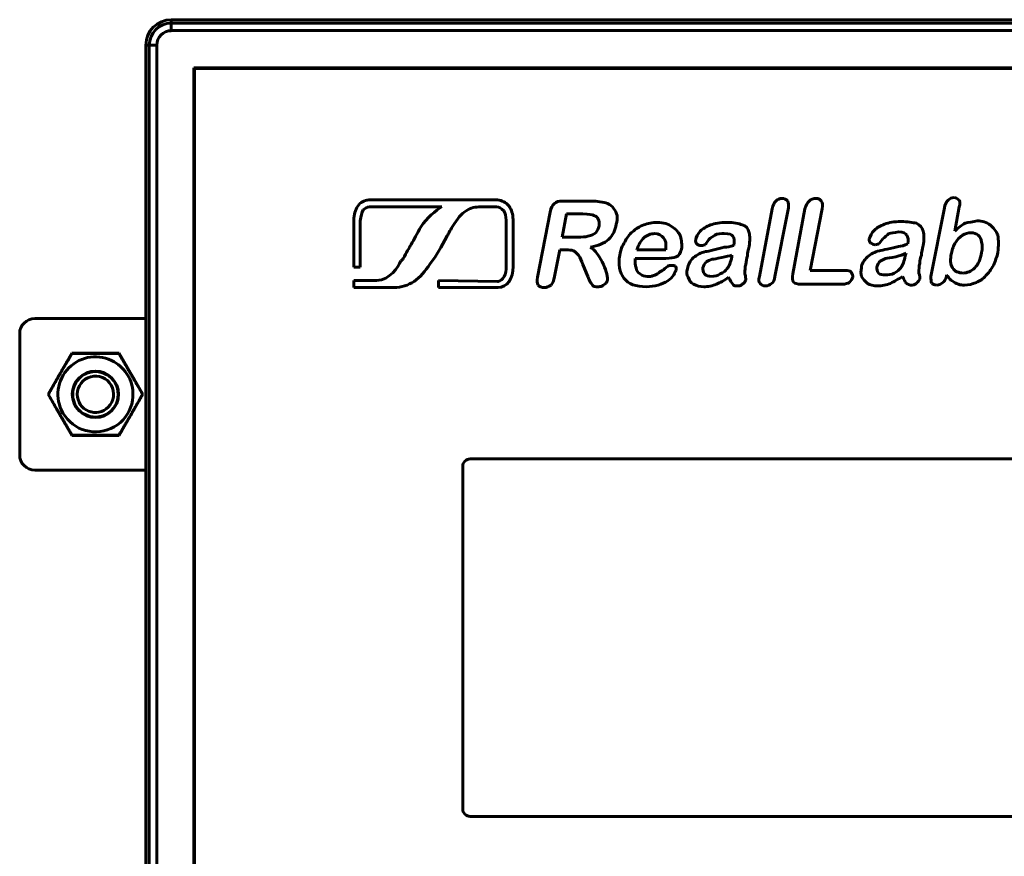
# Model space of a CAD drawing. Header units: millimetres. Extents: x -56 to 71, y -66 to 44.
# Tile 6 of 12: x -56 to 9, y -11 to 44. Entities that reach past the tile are written whole.
import ezdxf

# ---------------------------------------------------------------- set-up
doc = ezdxf.new("R2010")
doc.units = ezdxf.units.MM
doc.linetypes.add('K5LT32769', pattern=[0])
doc.linetypes.add('K5LT_BASIC', pattern=[0])

msp = doc.modelspace()

# ---------------------------------------------------------------- linework, layer by layer
at = {"color": 150, "linetype": 'K5LT32769', "lineweight": 60, "true_color": 0x0080ff}
for p, q in [((-46.285, 44.443), (-46.285, 44.216)), ((-46.285, 44.443), (-46.285, 44.216)), ((60.785, 44.443), (-46.285, 44.443)), ((-46.285, 44.216), (-46.285, 43.719)), ((-46.285, 44.216), (60.785, 44.216)), ((60.785, 43.719), (-46.285, 43.719)), ((-47.734, 42.766), (-47.961, 42.766)), ((-47.961, 42.766), (-47.961, -64.304)), ((-47.734, 42.766), (-47.961, 42.766)), ((-47.734, 42.766), (-47.237, 42.766)), ((-47.734, -64.304), (-47.734, 42.766)), ((-47.734, -64.304), (-47.734, 42.766)), ((-47.734, 42.766), (-47.237, 42.766)), ((-47.237, 42.766), (-47.237, -64.304)), ((-47.237, 42.766), (-47.237, -64.304)), ((59.291, 41.272), (-44.791, 41.272)), ((-44.791, 41.272), (-44.791, -62.81)), ((-55.289, 24.719), (-47.961, 24.719)), ((-56.289, 15.719), (-56.289, 23.719)), ((-54.416, 19.719), (-52.852, 22.427)), ((-52.852, 22.427), (-49.725, 22.427)), ((-49.725, 22.427), (-48.161, 19.719)), ((-52.852, 17.01), (-54.416, 19.719)), ((-48.161, 19.719), (-49.725, 17.01)), ((-49.725, 17.01), (-52.852, 17.01)), ((-55.289, 14.719), (-47.961, 14.719))]:
    msp.add_line(p, q, dxfattribs=at)
at = {"color": 150, "linetype": 'K5LT_BASIC', "lineweight": 60, "true_color": 0x0080ff}
for p, q in [((59.25, 41.231), (-44.75, 41.231)), ((-44.75, 41.231), (-44.75, -62.769)), ((-24.764, 32.559), (-33.249, 32.559)), ((-33.2, 32.093), (-28.437, 32.093)), ((-25.85, 32.093), (-24.813, 32.093)), ((-18.614, 32.476), (-20.481, 32.476)), ((-6.617, 31.966), (-7.465, 27.499)), ((-6.447, 27.499), (-5.541, 32.024)), ((-4.468, 31.966), (-5.259, 27.669)), ((-4.128, 27.893), (-3.334, 31.966)), ((4.756, 32.024), (3.853, 27.499)), ((5.435, 30.496), (5.72, 32.082)), ((-34.234, 31.211), (-34.234, 28.107)), ((-24.192, 31.211), (-24.192, 28.159)), ((-23.727, 28.159), (-23.727, 31.264)), ((-21.272, 31.742), (-22.121, 27.441)), ((-20.199, 31.627), (-20.481, 30.099)), ((-19.123, 31.627), (-20.199, 31.627)), ((-33.821, 28.107), (-33.821, 31.162)), ((-20.481, 30.099), (-19.463, 30.099)), ((-20.99, 27.499), (-20.651, 29.25)), ((-20.651, 29.25), (-20.254, 29.25)), ((-15.559, 29.25), (-13.634, 29.25)), ((-15.671, 28.687), (-13.634, 28.687)), ((-9.278, 28.799), (-9.278, 28.911)), ((2.155, 28.857), (2.21, 29.026)), ((-34.234, 28.107), (-33.821, 28.107)), ((-19.123, 28.29), (-18.784, 27.499)), ((-1.806, 27.893), (-4.128, 27.893)), ((4.871, 27.499), (4.871, 27.611)), ((-34.234, 27.228), (-34.234, 26.762)), ((-32.734, 27.228), (-34.234, 27.228)), ((-34.234, 26.762), (-31.595, 26.762)), ((-28.645, 27.228), (-28.645, 26.762)), ((-24.764, 27.175), (-28.645, 27.228)), ((-28.645, 26.762), (-24.711, 26.762)), ((-24.711, 27.175), (-24.764, 27.175)), ((-4.692, 26.989), (-1.976, 26.989)), ((-27.05, 14.961), (-27.05, -7.639)), ((42.05, 15.461), (-26.55, 15.461)), ((-26.55, -8.139), (42.05, -8.139))]:
    msp.add_line(p, q, dxfattribs=at)
at = {"color": 150, "linetype": 'K5LT32769', "lineweight": 60, "true_color": 0x0080ff}
msp.add_circle((-51.289, 19.719), 1.529, dxfattribs=at)
for centre, radius, start, end in [((-46.285, 42.766), 1.677, 90, 180), ((-46.285, 42.766), 1.449, 90, 180), ((-46.285, 42.766), 1.449, 90, 180), ((-46.285, 42.766), 0.952, 90, 180), ((-46.285, 42.766), 0.952, 90, 180), ((-55.289, 23.719), 1, 90, 180), ((-51.289, 19.719), 2.475, 60, 210), ((-51.289, 19.719), 2.475, 60, 210), ((-51.289, 19.719), 2.475, 30, 60), ((-51.289, 19.719), 2.475, 30, 60), ((-51.289, 19.719), 2.475, 210, 30), ((-51.289, 19.719), 2.475, 210, 30), ((-51.289, 19.719), 1.5, 120, 180), ((-51.289, 19.719), 1.2, 315, 180), ((-51.289, 19.719), 1.2, 315, 180), ((-51.289, 19.719), 1.5, 90, 120), ((-51.289, 19.719), 1.5, 75, 90), ((-51.289, 19.719), 1.5, 315, 75), ((-51.289, 19.719), 1.5, 180, 315), ((-51.289, 19.719), 1.2, 180, 315), ((-51.289, 19.719), 1.2, 180, 315), ((-55.289, 15.719), 1, 180, 270)]:
    msp.add_arc(centre, radius, start, end, dxfattribs=at)
at = {"color": 150, "linetype": 'K5LT_BASIC', "lineweight": 60, "true_color": 0x0080ff}
for centre, start, end in [((-26.55, 14.961), 90, 180), ((-26.55, -7.639), 180, 270)]:
    msp.add_arc(centre, 0.5, start, end, dxfattribs=at)
for points in [[(-33.249, 32.559), (-33.56, 32.506), (-33.821, 32.404), (-33.976, 32.143)], [(-23.987, 32.143), (-24.192, 32.404), (-24.453, 32.506), (-24.764, 32.559)], [(-5.995, 32.645), (-6.108, 32.645), (-6.277, 32.591), (-6.389, 32.476)], [(-5.598, 32.476), (-5.71, 32.591), (-5.826, 32.645), (-5.995, 32.645)], [(-3.731, 32.645), (-3.901, 32.645), (-4.071, 32.591), (-4.183, 32.476)], [(-3.392, 32.476), (-3.449, 32.591), (-3.561, 32.645), (-3.731, 32.645)], [(5.72, 32.533), (5.605, 32.645), (5.493, 32.703), (5.381, 32.703)], [(5.72, 32.082), (5.774, 32.306), (5.774, 32.421), (5.72, 32.533)], [(-33.976, 32.143), (-34.131, 31.885), (-34.234, 31.575), (-34.234, 31.211)], [(-33.821, 31.162), (-33.768, 31.472), (-33.715, 31.73), (-33.613, 31.885)], [(-33.613, 31.885), (-33.51, 31.988), (-33.355, 32.093), (-33.2, 32.093)], [(-28.437, 32.093), (-28.8, 31.885), (-29.474, 31.317), (-29.784, 30.798)], [(-26.832, 31.832), (-26.521, 32.041), (-26.21, 32.093), (-25.85, 32.093)], [(-24.813, 32.093), (-24.658, 32.093), (-24.503, 31.988), (-24.347, 31.832)], [(-23.727, 31.264), (-23.727, 31.628), (-23.832, 31.885), (-23.987, 32.143)], [(-20.99, 32.306), (-21.16, 32.194), (-21.218, 32.024), (-21.272, 31.742)], [(-20.481, 32.476), (-20.709, 32.476), (-20.878, 32.421), (-20.99, 32.306)], [(-17.993, 32.421), (-18.163, 32.476), (-18.332, 32.476), (-18.614, 32.476)], [(-17.484, 32.306), (-17.653, 32.364), (-17.765, 32.421), (-17.993, 32.421)], [(-17.086, 31.966), (-17.198, 32.136), (-17.314, 32.252), (-17.484, 32.306)], [(-16.859, 31.515), (-16.917, 31.685), (-16.971, 31.854), (-17.086, 31.966)], [(-6.389, 32.476), (-6.505, 32.364), (-6.559, 32.194), (-6.617, 31.966)], [(-5.541, 32.024), (-5.541, 32.194), (-5.541, 32.364), (-5.598, 32.476)], [(-4.183, 32.476), (-4.298, 32.364), (-4.41, 32.194), (-4.468, 31.966)], [(-3.334, 31.966), (-3.28, 32.194), (-3.28, 32.364), (-3.392, 32.476)], [(-27.713, 30.798), (-27.403, 31.317), (-27.145, 31.628), (-26.832, 31.832)], [(-24.347, 31.832), (-24.245, 31.677), (-24.192, 31.472), (-24.192, 31.211)], [(-18.387, 31.515), (-18.502, 31.573), (-18.726, 31.627), (-19.123, 31.627)], [(-18.105, 31.287), (-18.163, 31.403), (-18.217, 31.457), (-18.387, 31.515)], [(-18.047, 30.836), (-18.047, 31.006), (-18.047, 31.175), (-18.105, 31.287)], [(-16.917, 30.948), (-16.859, 31.118), (-16.859, 31.345), (-16.859, 31.515)], [(-29.784, 30.798), (-30.095, 30.28), (-30.25, 29.969), (-30.455, 29.609)], [(-28.077, 30.178), (-27.971, 30.333), (-27.921, 30.488), (-27.713, 30.798)], [(-18.275, 30.384), (-18.163, 30.496), (-18.105, 30.666), (-18.047, 30.836)], [(-17.426, 29.929), (-17.144, 30.215), (-16.971, 30.554), (-16.917, 30.948)], [(-15.104, 30.894), (-15.389, 30.778), (-15.613, 30.666), (-15.84, 30.439)], [(-14.201, 31.063), (-14.54, 31.063), (-14.822, 31.006), (-15.104, 30.894)], [(-13.237, 30.778), (-13.464, 30.948), (-13.804, 31.063), (-14.201, 31.063)], [(-12.673, 30.157), (-12.785, 30.384), (-12.955, 30.608), (-13.237, 30.778)], [(-10.691, 30.894), (-10.976, 30.778), (-11.2, 30.666), (-11.369, 30.496)], [(-9.618, 31.063), (-10.069, 31.063), (-10.409, 31.006), (-10.691, 30.894)], [(-8.596, 30.894), (-8.823, 31.006), (-9.163, 31.063), (-9.618, 31.063)], [(-8.144, 30.384), (-8.202, 30.666), (-8.372, 30.836), (-8.596, 30.894)], [(0.119, 30.554), (-0.051, 30.384), (-0.167, 30.157), (-0.221, 29.987)], [(0.798, 30.948), (0.512, 30.836), (0.288, 30.724), (0.119, 30.554)], [(1.87, 31.118), (1.419, 31.118), (1.079, 31.063), (0.798, 30.948)], [(2.889, 31.006), (2.665, 31.063), (2.325, 31.118), (1.87, 31.118)], [(3.344, 30.496), (3.286, 30.724), (3.116, 30.894), (2.889, 31.006)], [(6.114, 31.006), (5.89, 30.894), (5.662, 30.724), (5.435, 30.496)], [(6.908, 31.175), (6.627, 31.118), (6.341, 31.063), (6.114, 31.006)], [(7.757, 30.894), (7.53, 31.063), (7.248, 31.175), (6.908, 31.175)], [(8.266, 30.215), (8.154, 30.496), (7.984, 30.724), (7.757, 30.894)], [(-29.213, 28.314), (-28.747, 28.936), (-28.49, 29.401), (-28.077, 30.178)], [(-19.463, 30.099), (-19.181, 30.099), (-18.954, 30.099), (-18.784, 30.157)], [(-18.784, 30.157), (-18.556, 30.215), (-18.387, 30.269), (-18.275, 30.384)], [(-18.614, 29.42), (-18.105, 29.536), (-17.708, 29.705), (-17.426, 29.929)], [(-15.84, 30.439), (-16.068, 30.269), (-16.238, 30.045), (-16.35, 29.76)], [(-15.104, 30.045), (-15.274, 29.875), (-15.443, 29.59), (-15.559, 29.25)], [(-14.371, 30.327), (-14.652, 30.327), (-14.88, 30.215), (-15.104, 30.045)], [(-13.804, 30.045), (-13.916, 30.215), (-14.143, 30.327), (-14.371, 30.327)], [(-13.634, 29.25), (-13.634, 29.648), (-13.634, 29.875), (-13.804, 30.045)], [(-12.615, 29.308), (-12.558, 29.59), (-12.615, 29.875), (-12.673, 30.157)], [(-11.369, 30.496), (-11.539, 30.269), (-11.655, 30.099), (-11.655, 29.929)], [(-11.03, 29.59), (-11.03, 29.648), (-10.918, 29.76), (-10.806, 29.929)], [(-10.806, 29.929), (-10.691, 30.045), (-10.521, 30.157), (-10.409, 30.215)], [(-10.409, 30.215), (-10.239, 30.327), (-10.012, 30.327), (-9.788, 30.327)], [(-9.788, 30.327), (-9.448, 30.327), (-9.278, 30.269), (-9.221, 30.157)], [(-9.221, 30.157), (-9.108, 30.045), (-9.108, 29.817), (-9.163, 29.536)], [(-8.144, 29.478), (-8.087, 29.875), (-8.087, 30.157), (-8.144, 30.384)], [(-0.221, 29.987), (-0.221, 29.875), (-0.221, 29.76), (-0.109, 29.705)], [(0.4, 29.648), (0.458, 29.705), (0.57, 29.817), (0.682, 29.987)], [(0.682, 29.987), (0.798, 30.099), (0.967, 30.215), (1.079, 30.327)], [(1.079, 30.327), (1.249, 30.384), (1.419, 30.384), (1.701, 30.439)], [(1.701, 30.439), (2.04, 30.439), (2.21, 30.327), (2.268, 30.215)], [(2.268, 30.215), (2.325, 30.099), (2.38, 29.875), (2.325, 29.648)], [(3.344, 29.536), (3.398, 29.929), (3.398, 30.215), (3.344, 30.496)], [(5.944, 30.215), (5.72, 30.099), (5.605, 29.929), (5.493, 29.76)], [(6.511, 30.384), (6.284, 30.384), (6.114, 30.327), (5.944, 30.215)], [(6.966, 30.215), (6.851, 30.327), (6.681, 30.384), (6.511, 30.384)], [(7.19, 29.76), (7.19, 29.987), (7.078, 30.099), (6.966, 30.215)], [(8.266, 29.081), (8.324, 29.536), (8.324, 29.875), (8.266, 30.215)], [(-30.455, 29.609), (-30.61, 29.348), (-30.765, 29.091), (-30.973, 28.678)], [(-20.254, 29.25), (-20.03, 29.25), (-19.86, 29.25), (-19.744, 29.196)], [(-18.105, 28.911), (-18.275, 29.138), (-18.444, 29.308), (-18.614, 29.42)], [(-16.35, 29.76), (-16.519, 29.536), (-16.631, 29.25), (-16.689, 28.911)], [(-12.955, 28.799), (-12.785, 28.857), (-12.673, 29.026), (-12.615, 29.308)], [(-11.315, 29.536), (-11.2, 29.536), (-11.088, 29.59), (-11.03, 29.59)], [(-10.466, 29.25), (-10.748, 29.196), (-10.918, 29.138), (-11.03, 29.138)], [(-9.788, 29.42), (-10.012, 29.366), (-10.239, 29.308), (-10.466, 29.25)], [(-9.163, 29.536), (-9.39, 29.478), (-9.618, 29.42), (-9.788, 29.42)], [(-8.256, 28.857), (-8.256, 29.026), (-8.202, 29.25), (-8.144, 29.478)], [(-0.109, 29.705), (-0.051, 29.648), (0.061, 29.59), (0.173, 29.59)], [(0.173, 29.59), (0.288, 29.59), (0.4, 29.648), (0.4, 29.648)], [(0.967, 29.308), (0.74, 29.25), (0.57, 29.196), (0.458, 29.196)], [(1.701, 29.478), (1.477, 29.42), (1.249, 29.366), (0.967, 29.308)], [(2.325, 29.648), (2.098, 29.536), (1.87, 29.478), (1.701, 29.478)], [(3.228, 28.911), (3.228, 29.081), (3.286, 29.308), (3.344, 29.536)], [(5.493, 29.76), (5.323, 29.536), (5.265, 29.308), (5.211, 29.026)], [(7.19, 29.081), (7.248, 29.308), (7.248, 29.59), (7.19, 29.76)], [(-30.973, 28.678), (-31.026, 28.625), (-31.076, 28.572), (-31.129, 28.523)], [(-19.744, 29.196), (-19.632, 29.138), (-19.52, 29.026), (-19.405, 28.911)], [(-19.405, 28.911), (-19.293, 28.741), (-19.235, 28.517), (-19.123, 28.29)], [(-17.765, 28.29), (-17.877, 28.517), (-17.993, 28.741), (-18.105, 28.911)], [(-16.689, 28.911), (-16.801, 28.29), (-16.689, 27.781), (-16.407, 27.383)], [(-15.613, 28.062), (-15.671, 28.232), (-15.671, 28.459), (-15.671, 28.687)], [(-13.634, 28.687), (-13.352, 28.687), (-13.125, 28.741), (-12.955, 28.799)], [(-11.824, 28.741), (-12.048, 28.517), (-12.164, 28.29), (-12.218, 28.008)], [(-11.03, 29.138), (-11.315, 29.081), (-11.597, 28.911), (-11.824, 28.741)], [(-10.578, 28.629), (-10.748, 28.571), (-10.86, 28.517), (-10.976, 28.459)], [(-9.957, 28.741), (-10.297, 28.687), (-10.466, 28.629), (-10.578, 28.629)], [(-9.278, 28.911), (-9.448, 28.857), (-9.672, 28.799), (-9.957, 28.741)], [(-9.618, 28.008), (-9.448, 28.178), (-9.39, 28.402), (-9.278, 28.799)], [(-8.372, 28.29), (-8.314, 28.517), (-8.314, 28.687), (-8.256, 28.857)], [(-0.336, 28.799), (-0.56, 28.571), (-0.73, 28.347), (-0.73, 28.062)], [(0.458, 29.196), (0.119, 29.138), (-0.109, 28.969), (-0.336, 28.799)], [(0.852, 28.687), (0.74, 28.629), (0.628, 28.571), (0.512, 28.517)], [(1.531, 28.799), (1.191, 28.741), (0.967, 28.687), (0.852, 28.687)], [(2.21, 29.026), (2.04, 28.969), (1.816, 28.857), (1.531, 28.799)], [(1.87, 28.062), (1.986, 28.232), (2.098, 28.517), (2.155, 28.857)], [(3.116, 28.347), (3.116, 28.571), (3.174, 28.741), (3.228, 28.911)], [(5.211, 29.026), (5.095, 28.629), (5.153, 28.29), (5.265, 28.062)], [(6.739, 28.062), (6.966, 28.29), (7.136, 28.629), (7.19, 29.081)], [(7.984, 28.232), (8.097, 28.517), (8.209, 28.799), (8.266, 29.081)], [(-31.129, 28.523), (-31.337, 28.107), (-31.803, 27.281), (-32.734, 27.228)], [(-30.25, 27.175), (-29.887, 27.436), (-29.523, 27.849), (-29.213, 28.314)], [(-24.192, 28.159), (-24.143, 27.641), (-24.4, 27.228), (-24.711, 27.175)], [(-24.711, 26.762), (-24.143, 26.762), (-23.677, 27.383), (-23.727, 28.159)], [(-17.538, 27.669), (-17.596, 27.838), (-17.653, 28.062), (-17.765, 28.29)], [(-15.331, 27.669), (-15.501, 27.723), (-15.559, 27.893), (-15.613, 28.062)], [(-13.522, 28.178), (-13.634, 28.062), (-13.804, 27.95), (-13.861, 27.893)], [(-13.237, 28.232), (-13.352, 28.232), (-13.464, 28.232), (-13.522, 28.178)], [(-13.013, 28.178), (-13.067, 28.232), (-13.182, 28.232), (-13.237, 28.232)], [(-12.955, 27.893), (-12.955, 28.008), (-12.955, 28.12), (-13.013, 28.178)], [(-12.218, 28.008), (-12.276, 27.781), (-12.276, 27.611), (-12.164, 27.441)], [(-10.976, 28.459), (-11.088, 28.347), (-11.145, 28.232), (-11.2, 28.062)], [(-11.2, 28.062), (-11.2, 27.95), (-11.2, 27.781), (-11.088, 27.669)], [(-10.069, 27.669), (-9.842, 27.723), (-9.672, 27.893), (-9.618, 28.008)], [(-8.426, 27.669), (-8.426, 27.893), (-8.426, 28.12), (-8.372, 28.29)], [(-0.73, 28.062), (-0.788, 27.838), (-0.788, 27.669), (-0.73, 27.499)], [(0.512, 28.517), (0.4, 28.402), (0.343, 28.29), (0.288, 28.12)], [(0.288, 28.12), (0.288, 28.008), (0.288, 27.838), (0.4, 27.723)], [(1.419, 27.723), (1.646, 27.838), (1.758, 27.95), (1.87, 28.062)], [(3.059, 27.723), (3.059, 27.95), (3.059, 28.178), (3.116, 28.347)], [(5.265, 28.062), (5.435, 27.838), (5.662, 27.723), (6.002, 27.723)], [(6.002, 27.723), (6.229, 27.723), (6.511, 27.838), (6.739, 28.062)], [(7.475, 27.553), (7.645, 27.723), (7.815, 27.95), (7.984, 28.232)], [(-22.121, 27.441), (-22.179, 27.214), (-22.121, 27.044), (-22.067, 26.932)], [(-21.218, 26.932), (-21.102, 27.044), (-21.048, 27.214), (-20.99, 27.499)], [(-18.784, 27.499), (-18.726, 27.329), (-18.672, 27.214), (-18.614, 27.102)], [(-17.484, 27.271), (-17.484, 27.329), (-17.484, 27.441), (-17.538, 27.669)], [(-16.407, 27.383), (-16.122, 26.989), (-15.613, 26.82), (-14.934, 26.82)], [(-14.88, 27.499), (-15.049, 27.499), (-15.219, 27.553), (-15.331, 27.669)], [(-14.483, 27.553), (-14.595, 27.499), (-14.71, 27.499), (-14.88, 27.499)], [(-14.201, 27.669), (-14.313, 27.611), (-14.425, 27.553), (-14.483, 27.553)], [(-13.861, 27.893), (-13.973, 27.838), (-14.085, 27.781), (-14.201, 27.669)], [(-13.522, 27.214), (-13.352, 27.329), (-13.237, 27.441), (-13.125, 27.611)], [(-13.125, 27.611), (-13.067, 27.723), (-13.013, 27.838), (-12.955, 27.893)], [(-12.164, 27.441), (-12.106, 27.214), (-11.994, 27.102), (-11.824, 26.989)], [(-11.088, 27.669), (-10.976, 27.553), (-10.806, 27.499), (-10.636, 27.499)], [(-10.636, 27.499), (-10.409, 27.499), (-10.239, 27.553), (-10.069, 27.669)], [(-10.297, 26.989), (-10.069, 27.102), (-9.788, 27.214), (-9.502, 27.441)], [(-9.502, 27.441), (-9.39, 27.214), (-9.333, 27.102), (-9.221, 26.989)], [(-8.372, 27.271), (-8.372, 27.329), (-8.372, 27.499), (-8.426, 27.669)], [(-7.465, 27.499), (-7.523, 27.271), (-7.523, 27.159), (-7.408, 27.044)], [(-6.674, 27.044), (-6.559, 27.102), (-6.447, 27.271), (-6.447, 27.499)], [(-5.259, 27.669), (-5.316, 27.441), (-5.316, 27.214), (-5.201, 27.102)], [(-1.409, 27.781), (-1.467, 27.893), (-1.637, 27.893), (-1.806, 27.893)], [(-1.524, 27.102), (-1.409, 27.214), (-1.355, 27.329), (-1.297, 27.441)], [(-1.297, 27.441), (-1.297, 27.553), (-1.355, 27.669), (-1.409, 27.781)], [(-0.73, 27.499), (-0.618, 27.329), (-0.506, 27.159), (-0.336, 27.044)], [(0.4, 27.723), (0.512, 27.611), (0.628, 27.611), (0.852, 27.611)], [(0.852, 27.611), (1.022, 27.611), (1.249, 27.611), (1.419, 27.723)], [(1.191, 27.044), (1.419, 27.159), (1.701, 27.329), (1.986, 27.499)], [(1.986, 27.499), (2.04, 27.329), (2.155, 27.159), (2.21, 27.044)], [(2.889, 27.044), (3.004, 27.159), (3.059, 27.214), (3.116, 27.329)], [(3.116, 27.329), (3.116, 27.383), (3.116, 27.553), (3.059, 27.723)], [(3.853, 27.499), (3.853, 27.329), (3.853, 27.159), (3.907, 27.044)], [(4.644, 27.102), (4.756, 27.159), (4.814, 27.329), (4.871, 27.499)], [(4.871, 27.611), (4.983, 27.499), (5.041, 27.383), (5.095, 27.329)], [(5.095, 27.329), (5.153, 27.271), (5.211, 27.214), (5.323, 27.159)], [(6.851, 27.102), (7.078, 27.214), (7.306, 27.329), (7.475, 27.553)], [(-31.595, 26.762), (-31.076, 26.762), (-30.663, 26.917), (-30.25, 27.175)], [(-22.067, 26.932), (-22.009, 26.82), (-21.839, 26.762), (-21.669, 26.762)], [(-21.669, 26.762), (-21.5, 26.762), (-21.388, 26.82), (-21.218, 26.932)], [(-18.614, 27.102), (-18.556, 27.044), (-18.502, 26.932), (-18.444, 26.874)], [(-18.444, 26.874), (-18.387, 26.82), (-18.275, 26.82), (-18.163, 26.82)], [(-18.163, 26.82), (-18.047, 26.82), (-17.935, 26.82), (-17.823, 26.874)], [(-17.823, 26.874), (-17.765, 26.932), (-17.653, 26.989), (-17.596, 27.044)], [(-17.596, 27.044), (-17.538, 27.102), (-17.538, 27.159), (-17.484, 27.271)], [(-14.934, 26.82), (-14.652, 26.82), (-14.425, 26.874), (-14.143, 26.932)], [(-14.143, 26.932), (-13.916, 26.989), (-13.692, 27.102), (-13.522, 27.214)], [(-11.824, 26.989), (-11.597, 26.874), (-11.369, 26.82), (-11.145, 26.82)], [(-11.145, 26.82), (-10.86, 26.82), (-10.578, 26.874), (-10.297, 26.989)], [(-9.221, 26.989), (-9.163, 26.874), (-9.051, 26.874), (-8.939, 26.874)], [(-8.939, 26.874), (-8.823, 26.874), (-8.711, 26.874), (-8.596, 26.989)], [(-8.596, 26.989), (-8.484, 27.044), (-8.426, 27.159), (-8.372, 27.271)], [(-7.408, 27.044), (-7.353, 26.932), (-7.238, 26.874), (-7.068, 26.874)], [(-7.068, 26.874), (-6.898, 26.874), (-6.786, 26.932), (-6.674, 27.044)], [(-5.201, 27.102), (-5.147, 27.044), (-4.977, 26.989), (-4.692, 26.989)], [(-1.976, 26.989), (-1.806, 26.989), (-1.637, 27.044), (-1.524, 27.102)], [(-0.336, 27.044), (-0.167, 26.932), (0.061, 26.874), (0.343, 26.874)], [(0.343, 26.874), (0.628, 26.874), (0.91, 26.932), (1.191, 27.044)], [(2.21, 27.044), (2.325, 26.989), (2.437, 26.932), (2.495, 26.932)], [(2.495, 26.932), (2.665, 26.932), (2.777, 26.932), (2.889, 27.044)], [(3.907, 27.044), (3.965, 26.989), (4.077, 26.932), (4.247, 26.932)], [(4.247, 26.932), (4.362, 26.932), (4.532, 26.989), (4.644, 27.102)], [(5.323, 27.159), (5.381, 27.102), (5.493, 27.044), (5.662, 26.989)], [(5.662, 26.989), (5.774, 26.932), (5.944, 26.932), (6.06, 26.932)], [(6.06, 26.932), (6.341, 26.932), (6.569, 26.989), (6.851, 27.102)]]:
    msp.add_open_spline(points, degree=3, dxfattribs=at)
for points in [[(5.381, 32.703), (5.211, 32.703), (5.095, 32.645), (4.871, 32.421), (4.756, 32.252), (4.756, 32.024)], [(-11.655, 29.929), (-11.709, 29.817), (-11.655, 29.705), (-11.539, 29.59), (-11.427, 29.536), (-11.315, 29.536)]]:
    msp.add_open_spline(points, degree=3, knots=[0, 0, 0, 0, 1.5, 1.5, 3, 3, 3, 3], dxfattribs=at)
at = {"color": 150, "linetype": 'K5LT32769', "lineweight": 60, "true_color": 0x0080ff}
for points, knots in [([(-52.843, 22.411), (-52.864, 22.376), (-52.901, 22.314), (-52.953, 22.225), (-53.016, 22.118), (-53.079, 22.01), (-53.143, 21.902), (-53.196, 21.81), (-53.257, 21.708), (-53.323, 21.594), (-53.39, 21.479), (-53.448, 21.38), (-53.497, 21.295), (-53.551, 21.202), (-53.605, 21.108), (-53.659, 21.015), (-53.7, 20.944), (-53.74, 20.874), (-53.78, 20.805), (-53.819, 20.737), (-53.857, 20.671), (-53.895, 20.604), (-53.999, 20.422), (-54.109, 20.228), (-54.225, 20.023), (-54.283, 19.922), (-54.34, 19.82), (-54.379, 19.753), (-54.398, 19.719)], [0, 0, 0, 0, 0.04046, 0.070805, 0.10115, 0.161841, 0.192186, 0.222531, 0.264723, 0.306916, 0.349108, 0.3913, 0.417041, 0.442782, 0.494265, 0.520006, 0.545747, 0.571488, 0.597229, 0.621764, 0.646299, 0.670834, 0.695369, 0.847684, 0.885763, 0.923842, 0.961921, 1, 1, 1, 1]), ([(-49.734, 22.411), (-49.785, 22.412), (-49.887, 22.413), (-50.04, 22.414), (-50.195, 22.415), (-50.349, 22.416), (-50.503, 22.417), (-50.709, 22.418), (-50.891, 22.419), (-51.048, 22.419), (-51.128, 22.42), (-51.209, 22.42), (-51.289, 22.42), (-51.37, 22.42), (-51.45, 22.42), (-51.531, 22.419), (-51.611, 22.419), (-51.691, 22.419), (-51.77, 22.419), (-51.85, 22.418), (-51.927, 22.418), (-52.003, 22.418), (-52.076, 22.417), (-52.15, 22.417), (-52.251, 22.416), (-52.379, 22.415), (-52.535, 22.414), (-52.663, 22.413), (-52.766, 22.412), (-52.817, 22.412), (-52.843, 22.411)], [0, 0, 0, 0, 0.05, 0.1, 0.15, 0.2, 0.249496, 0.298991, 0.397982, 0.423555, 0.449128, 0.4747, 0.500273, 0.525845, 0.551418, 0.576991, 0.602563, 0.627879, 0.653195, 0.678511, 0.703827, 0.727554, 0.751282, 0.775009, 0.798737, 0.849053, 0.899368, 0.949684, 0.974842, 1, 1, 1, 1]), ([(-48.949, 21.069), (-48.956, 21.081), (-48.971, 21.106), (-49.002, 21.16), (-49.044, 21.233), (-49.097, 21.323), (-49.164, 21.439), (-49.23, 21.553), (-49.295, 21.663), (-49.343, 21.747), (-49.392, 21.83), (-49.441, 21.913), (-49.49, 21.996), (-49.539, 22.08), (-49.588, 22.163), (-49.636, 22.246), (-49.685, 22.328), (-49.718, 22.384), (-49.734, 22.411)], [0, 0, 0, 0, 0.026565, 0.053129, 0.119541, 0.185953, 0.252364, 0.376182, 0.438091, 0.5, 0.5625, 0.625, 0.6875, 0.75, 0.8125, 0.875, 0.9375, 1, 1, 1, 1]), ([(-48.179, 19.719), (-48.205, 19.764), (-48.255, 19.853), (-48.331, 19.987), (-48.407, 20.121), (-48.483, 20.254), (-48.547, 20.367), (-48.598, 20.456), (-48.647, 20.543), (-48.696, 20.629), (-48.745, 20.713), (-48.783, 20.78), (-48.823, 20.849), (-48.865, 20.922), (-48.907, 20.996), (-48.935, 21.045), (-48.949, 21.069)], [0, 0, 0, 0, 0.1, 0.2, 0.3, 0.4, 0.5, 0.55, 0.6, 0.692947, 0.73942, 0.785894, 0.83942, 0.892947, 0.946473, 1, 1, 1, 1]), ([(-54.398, 19.719), (-54.373, 19.674), (-54.322, 19.585), (-54.246, 19.451), (-54.17, 19.317), (-54.094, 19.183), (-54.03, 19.071), (-53.979, 18.981), (-53.93, 18.894), (-53.881, 18.809), (-53.832, 18.724), (-53.794, 18.658), (-53.754, 18.588), (-53.712, 18.515), (-53.67, 18.442), (-53.642, 18.393), (-53.628, 18.368)], [0, 0, 0, 0, 0.1, 0.2, 0.3, 0.4, 0.5, 0.55, 0.6, 0.693012, 0.739518, 0.786025, 0.839518, 0.893012, 0.946506, 1, 1, 1, 1]), ([(-49.734, 17.026), (-49.713, 17.062), (-49.676, 17.124), (-49.624, 17.213), (-49.561, 17.32), (-49.498, 17.427), (-49.435, 17.535), (-49.381, 17.627), (-49.321, 17.73), (-49.254, 17.843), (-49.187, 17.958), (-49.129, 18.058), (-49.08, 18.142), (-49.026, 18.236), (-48.972, 18.33), (-48.918, 18.423), (-48.877, 18.493), (-48.837, 18.563), (-48.797, 18.632), (-48.759, 18.7), (-48.72, 18.767), (-48.682, 18.834), (-48.578, 19.016), (-48.468, 19.21), (-48.352, 19.414), (-48.294, 19.516), (-48.237, 19.617), (-48.198, 19.685), (-48.179, 19.719)], [0, 0, 0, 0, 0.04046, 0.070805, 0.10115, 0.161841, 0.192186, 0.222531, 0.264723, 0.306916, 0.349108, 0.3913, 0.417041, 0.442782, 0.494265, 0.520006, 0.545747, 0.571488, 0.597229, 0.621764, 0.646299, 0.670834, 0.695369, 0.847684, 0.885763, 0.923842, 0.961921, 1, 1, 1, 1]), ([(-53.628, 18.368), (-53.616, 18.349), (-53.594, 18.309), (-53.56, 18.25), (-53.525, 18.191), (-53.488, 18.127), (-53.447, 18.056), (-53.402, 17.978), (-53.357, 17.902), (-53.288, 17.784), (-53.214, 17.657), (-53.136, 17.524), (-53.078, 17.425), (-53.019, 17.325), (-52.961, 17.225), (-52.902, 17.126), (-52.863, 17.059), (-52.843, 17.026)], [0, 0, 0, 0, 0.043116, 0.086233, 0.129349, 0.172465, 0.229349, 0.286233, 0.343116, 0.4, 0.55, 0.625, 0.7, 0.775, 0.85, 0.925, 1, 1, 1, 1]), ([(-52.843, 17.026), (-52.823, 17.026), (-52.781, 17.025), (-52.709, 17.025), (-52.627, 17.024), (-52.503, 17.023), (-52.378, 17.022), (-52.253, 17.021), (-52.146, 17.021), (-52.027, 17.02), (-51.895, 17.019), (-51.785, 17.019), (-51.697, 17.018), (-51.626, 17.018), (-51.55, 17.018), (-51.468, 17.018), (-51.387, 17.018), (-51.306, 17.018), (-51.226, 17.018), (-51.144, 17.018), (-51.063, 17.018), (-50.984, 17.018), (-50.906, 17.018), (-50.829, 17.019), (-50.752, 17.019), (-50.661, 17.019), (-50.556, 17.02), (-50.398, 17.021), (-50.241, 17.022), (-50.084, 17.023), (-49.967, 17.024), (-49.851, 17.025), (-49.773, 17.026), (-49.734, 17.026)], [0, 0, 0, 0, 0.02023, 0.04046, 0.070805, 0.10115, 0.161841, 0.192186, 0.222531, 0.264723, 0.306916, 0.349108, 0.370204, 0.3913, 0.417041, 0.442782, 0.468524, 0.494265, 0.520006, 0.545747, 0.571488, 0.597229, 0.621764, 0.646299, 0.670834, 0.695369, 0.733448, 0.771527, 0.847684, 0.885763, 0.923842, 0.961921, 1, 1, 1, 1])]:
    msp.add_open_spline(points, degree=3, knots=knots, dxfattribs=at)

doc.saveas('drawing.dxf')
